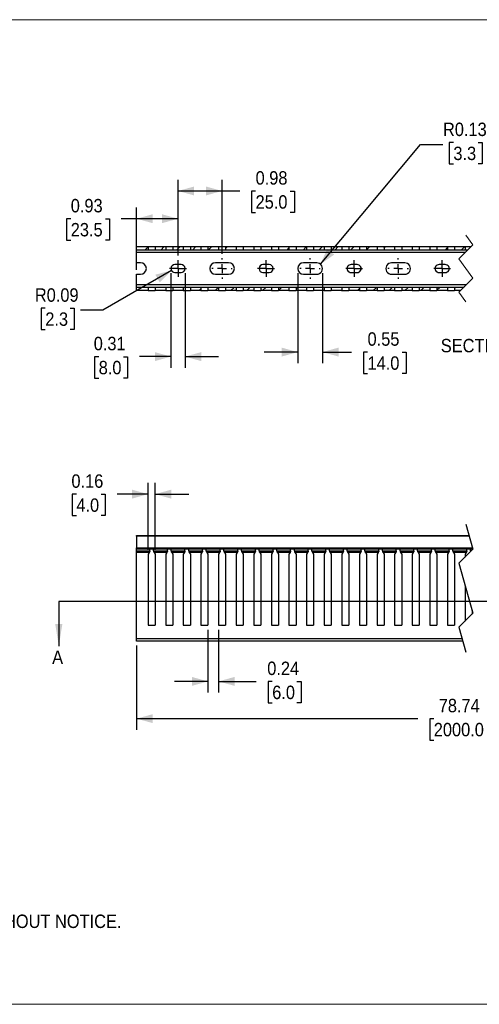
# Model space of a CAD drawing. Header units: inches. Extents: x 0 to 34, y 0 to 22.
# Tile 2 of 3: x 11.9 to 22.2, y 0 to 22. Entities that reach past the tile are written whole.
import ezdxf

# ---------------------------------------------------------------- set-up
doc = ezdxf.new("R2010")
doc.units = ezdxf.units.IN
doc.header["$LTSCALE"] = 2
doc.header["$MEASUREMENT"] = 0
for name, pattern in [('SLD-Center', [0.75, 0.6, -0.05, 0.05, -0.05]), ('SLD-Dashed', [0.2, 0.1, 0.1]), ('SLD-Solid', [0])]:
    doc.linetypes.add(name, pattern=pattern)
for name, color, linetype in [('CENTER', 40, 'SLD-Center'), ('HATCH', 6, 'SLD-Solid'), ('SLD-DEFPOINTS', 7, 'Continuous')]:
    doc.layers.add(name, color=color, linetype=linetype)
doc.layers.add('DIMENSIONS', color=140, linetype='SLD-Solid', lineweight=25)
doc.layers.add('TEXT', color=140, linetype='SLD-Solid', lineweight=25)
doc.styles.add('SLDTEXTSTYLE0', font='GOTHIC.TTF', dxfattribs={"width": 0.913})
doc.dimstyles.new('SLDDIMSTYLE0', dxfattribs={"dimtxt": 0.3, "dimasz": 0.36, "dimexe": 0, "dimexo": 0.0625, "dimgap": 0.075, "dimtad": 0, "dimtih": 1, "dimtoh": 1, "dimrnd": 1e-09, "dimzin": 12, "dimdsep": 46, "dimtxsty": 'SLDTEXTSTYLE0', "dimsah": 1, "dimcen": 0.09, "dimadec": 0, "dimazin": 3, "dimtfac": 1, "dimtofl": 0, "dimtmove": 0, "dimatfit": 3, "dimfxl": 0, "dimfrac": 2, "dimtolj": 1, "dimtzin": 12, "dimarcsym": 0})
doc.dimstyles.new('SLDDIMSTYLE1', dxfattribs={"dimtxt": 0.3, "dimasz": 0.36, "dimexe": 0, "dimexo": 0.0625, "dimgap": 0.075, "dimtad": 0, "dimtih": 1, "dimtoh": 1, "dimrnd": 1e-09, "dimdsep": 46, "dimtxsty": 'SLDTEXTSTYLE0', "dimsah": 1, "dimcen": 0.09, "dimadec": 0, "dimazin": 2, "dimtfac": 1, "dimtmove": 0, "dimatfit": 0, "dimfxl": 0, "dimfrac": 2, "dimtolj": 1, "dimtzin": 12, "dimarcsym": 0})
doc.dimstyles.new('SLDDIMSTYLE3', dxfattribs={"dimtxt": 0.3, "dimasz": 0.36, "dimexe": 0, "dimexo": 0.0625, "dimgap": 0.075, "dimtad": 0, "dimtih": 1, "dimtoh": 1, "dimrnd": 1e-09, "dimdsep": 46, "dimtxsty": 'SLDTEXTSTYLE0', "dimsah": 1, "dimcen": 0.09, "dimadec": 0, "dimazin": 2, "dimtfac": 1, "dimtofl": 0, "dimtmove": 0, "dimatfit": 3, "dimfxl": 0, "dimfrac": 2, "dimtolj": 1, "dimtzin": 12, "dimarcsym": 0})
doc.dimstyles.new('SLDDIMSTYLE4', dxfattribs={"dimtxt": 0.3, "dimasz": 0.36, "dimexe": 0, "dimexo": 0.0625, "dimgap": 0.075, "dimtad": 0, "dimtih": 1, "dimtoh": 1, "dimrnd": 1e-09, "dimdsep": 46, "dimtxsty": 'SLDTEXTSTYLE0', "dimsah": 1, "dimcen": 0.09, "dimadec": 0, "dimazin": 2, "dimtfac": 1, "dimtdec": 3, "dimtmove": 0, "dimatfit": 0, "dimfxl": 0, "dimfrac": 2, "dimtolj": 1, "dimtzin": 12, "dimarcsym": 0})
doc.dimstyles.new('SLDDIMSTYLE5', dxfattribs={"dimtxt": 0.3, "dimasz": 0.36, "dimexe": 0, "dimexo": 0.0625, "dimgap": 0.075, "dimtad": 0, "dimtih": 1, "dimtoh": 1, "dimrnd": 1e-09, "dimdsep": 46, "dimtxsty": 'SLDTEXTSTYLE0', "dimsah": 1, "dimcen": 0, "dimadec": 0, "dimazin": 2, "dimtfac": 1, "dimtofl": 0, "dimtmove": 0, "dimatfit": 3, "dimfxl": 0, "dimfrac": 2, "dimtolj": 1, "dimtzin": 12, "dimarcsym": 0})

# ---------------------------------------------------------------- blocks, each defined once
blk = doc.blocks.new('Block2')
at = {"color": 7, "linetype": 'SLD-Solid', "lineweight": 18}
for p, q in [((34, 22), (0, 22)), ((34, 0), (0, 0))]:
    blk.add_line(p, q, dxfattribs=at)
blk = doc.blocks.new('SW_NOTE_0')
at = {"layer": 'TEXT', "color": 0, "char_height": 0.3, "attachment_point": 1, "style": 'SLDTEXTSTYLE0'}
for s, insert in [('NOTES:', (0, 0.383)), ('  1. DIMENSIONS CAN BE CHANGED BY MANUFACTURER WITHOUT NOTICE.', (0, -0.393)), ('  2. DIMENSIONS DO NOT IMPLY TOLERANCE.', (0, -1.168))]:
    blk.add_mtext(s, dxfattribs=dict(at, insert=insert))
blk = doc.blocks.new('_D')
at = {"layer": 'DIMENSIONS'}
for p, q in [((14.56, 8.015), (14.56, 6.133)), ((29.066, 8.015), (29.066, 6.133)), ((14.56, 6.383), (20.849, 6.383)), ((21.203, 6.381), (21.112, 6.381)), ((21.112, 6.381), (21.112, 5.905)), ((22.423, 6.381), (22.514, 6.381)), ((22.514, 6.381), (22.514, 5.905)), ((25.268, 6.383), (22.777, 6.383)), ((25.343, 6.233), (25.268, 6.383)), ((25.493, 6.533), (25.343, 6.233)), ((25.568, 6.383), (25.493, 6.533)), ((29.066, 6.383), (25.568, 6.383)), ((21.112, 5.905), (21.203, 5.905)), ((22.514, 5.905), (22.423, 5.905))]:
    blk.add_line(p, q, dxfattribs=at)
for points in [[(14.56, 6.383), (14.92, 6.283), (14.92, 6.483)], [(29.066, 6.383), (28.706, 6.483), (28.706, 6.283)]]:
    blk.add_solid(points, dxfattribs=at)
at = {"layer": 'DIMENSIONS', "char_height": 0.3, "attachment_point": 1, "style": 'SLDTEXTSTYLE0'}
for s, insert in [('78.74', (21.314, 6.825)), ('2000.0', (21.203, 6.288))]:
    blk.add_mtext(s, dxfattribs=dict(at, insert=insert))
blk = doc.blocks.new('_D_1')
at = {"layer": 'DIMENSIONS'}
for p, q in [((14.816, 10.155), (14.816, 11.649)), ((14.974, 10.155), (14.974, 11.649)), ((13.213, 11.397), (13.122, 11.397)), ((13.122, 11.397), (13.122, 10.921)), ((13.767, 11.397), (13.859, 11.397)), ((13.859, 11.397), (13.859, 10.921)), ((14.816, 11.399), (14.122, 11.399)), ((14.974, 11.399), (15.724, 11.399)), ((13.122, 10.921), (13.213, 10.921)), ((13.859, 10.921), (13.767, 10.921))]:
    blk.add_line(p, q, dxfattribs=at)
for points in [[(14.816, 11.399), (14.456, 11.499), (14.456, 11.299)], [(14.974, 11.399), (15.334, 11.299), (15.334, 11.499)]]:
    blk.add_solid(points, dxfattribs=at)
at = {"layer": 'DIMENSIONS', "char_height": 0.3, "attachment_point": 1, "style": 'SLDTEXTSTYLE0'}
for s, insert in [('0.16', (13.102, 11.841)), ('4.0', (13.213, 11.304))]:
    blk.add_mtext(s, dxfattribs=dict(at, insert=insert))
blk = doc.blocks.new('_D_2')
at = {"layer": 'DIMENSIONS'}
for p, q in [((16.155, 8.37), (16.155, 6.965)), ((16.391, 8.37), (16.391, 6.965)), ((16.155, 7.215), (15.405, 7.215)), ((16.391, 7.215), (17.236, 7.215)), ((17.591, 7.213), (17.499, 7.213)), ((17.499, 7.213), (17.499, 6.737)), ((18.145, 7.213), (18.236, 7.213)), ((18.236, 7.213), (18.236, 6.737)), ((17.499, 6.737), (17.591, 6.737)), ((18.236, 6.737), (18.145, 6.737))]:
    blk.add_line(p, q, dxfattribs=at)
for points in [[(16.155, 7.215), (15.795, 7.315), (15.795, 7.115)], [(16.391, 7.215), (16.751, 7.115), (16.751, 7.315)]]:
    blk.add_solid(points, dxfattribs=at)
at = {"layer": 'DIMENSIONS', "char_height": 0.3, "attachment_point": 1, "style": 'SLDTEXTSTYLE0'}
for s, insert in [('0.24', (17.48, 7.657)), ('6.0', (17.591, 7.12))]:
    blk.add_mtext(s, dxfattribs=dict(at, insert=insert))
blk = doc.blocks.new('_D_5')
at = {"layer": 'DIMENSIONS'}
for p, q in [((15.328, 16.34), (15.328, 14.222)), ((15.643, 16.34), (15.643, 14.222)), ((13.712, 14.47), (13.621, 14.47)), ((13.621, 14.47), (13.621, 13.993)), ((14.266, 14.47), (14.358, 14.47)), ((14.358, 14.47), (14.358, 13.993)), ((15.328, 14.472), (14.621, 14.472)), ((15.643, 14.472), (16.393, 14.472)), ((13.621, 13.993), (13.712, 13.993)), ((14.358, 13.993), (14.266, 13.993))]:
    blk.add_line(p, q, dxfattribs=at)
for points in [[(15.328, 14.472), (14.968, 14.572), (14.968, 14.372)], [(15.643, 14.472), (16.003, 14.372), (16.003, 14.572)]]:
    blk.add_solid(points, dxfattribs=at)
at = {"layer": 'DIMENSIONS', "char_height": 0.3, "attachment_point": 1, "style": 'SLDTEXTSTYLE0'}
for s, insert in [('0.31', (13.601, 14.914)), ('8.0', (13.712, 14.377))]:
    blk.add_mtext(s, dxfattribs=dict(at, insert=insert))
blk = doc.blocks.new('_D_6')
at = {"layer": 'DIMENSIONS'}
for p, q in [((15.34, 16.396), (13.804, 15.509)), ((12.518, 15.554), (12.426, 15.554)), ((12.426, 15.554), (12.426, 15.077)), ((13.072, 15.554), (13.163, 15.554)), ((13.163, 15.554), (13.163, 15.077)), ((13.804, 15.509), (13.304, 15.509)), ((12.426, 15.077), (12.518, 15.077)), ((13.163, 15.077), (13.072, 15.077))]:
    blk.add_line(p, q, dxfattribs=at)
blk.add_solid([(15.34, 16.396), (14.978, 16.303), (15.078, 16.129)], dxfattribs=at)
at = {"layer": 'DIMENSIONS', "char_height": 0.3, "attachment_point": 1, "style": 'SLDTEXTSTYLE0'}
for s, insert in [('R0.09', (12.285, 15.998)), ('2.3', (12.518, 15.46))]:
    blk.add_mtext(s, dxfattribs=dict(at, insert=insert))
blk = doc.blocks.new('_D_7')
at = {"layer": 'DIMENSIONS'}
for p, q in [((18.163, 16.34), (18.163, 14.323)), ((18.714, 16.34), (18.714, 14.323)), ((18.163, 14.573), (17.413, 14.573)), ((18.714, 14.573), (19.367, 14.573)), ((19.722, 14.571), (19.63, 14.571)), ((19.63, 14.571), (19.63, 14.095)), ((20.497, 14.571), (20.589, 14.571)), ((20.589, 14.571), (20.589, 14.095)), ((19.63, 14.095), (19.722, 14.095)), ((20.589, 14.095), (20.497, 14.095))]:
    blk.add_line(p, q, dxfattribs=at)
for points in [[(18.163, 14.573), (17.803, 14.673), (17.803, 14.473)], [(18.714, 14.573), (19.074, 14.473), (19.074, 14.673)]]:
    blk.add_solid(points, dxfattribs=at)
at = {"layer": 'DIMENSIONS', "char_height": 0.3, "attachment_point": 1, "style": 'SLDTEXTSTYLE0'}
for s, insert in [('0.55', (19.722, 15.015)), ('14.0', (19.722, 14.478))]:
    blk.add_mtext(s, dxfattribs=dict(at, insert=insert))
blk = doc.blocks.new('_D_8')
at = {"layer": 'DIMENSIONS'}
for p, q in [((18.668, 16.538), (20.909, 19.212)), ((20.909, 19.212), (21.409, 19.212)), ((21.641, 19.256), (21.55, 19.256)), ((21.55, 19.256), (21.55, 18.78)), ((22.196, 19.256), (22.287, 19.256)), ((22.287, 19.256), (22.287, 18.78)), ((21.55, 18.78), (21.641, 18.78)), ((22.287, 18.78), (22.196, 18.78))]:
    blk.add_line(p, q, dxfattribs=at)
blk.add_solid([(18.668, 16.538), (18.976, 16.75), (18.823, 16.879)], dxfattribs=at)
at = {"layer": 'DIMENSIONS', "char_height": 0.3, "attachment_point": 1, "style": 'SLDTEXTSTYLE0'}
for s, insert in [('R0.13', (21.409, 19.7)), ('3.3', (21.641, 19.163))]:
    blk.add_mtext(s, dxfattribs=dict(at, insert=insert))
blk = doc.blocks.new('_D_9')
at = {"layer": 'DIMENSIONS'}
for p, q in [((14.56, 16.412), (14.56, 17.803)), ((15.486, 16.729), (15.486, 17.803)), ((13.087, 17.551), (12.995, 17.551)), ((12.995, 17.551), (12.995, 17.075)), ((13.863, 17.551), (13.954, 17.551)), ((13.954, 17.551), (13.954, 17.075)), ((14.56, 17.553), (14.217, 17.553)), ((15.486, 17.553), (14.56, 17.553)), ((12.995, 17.075), (13.087, 17.075)), ((13.954, 17.075), (13.863, 17.075))]:
    blk.add_line(p, q, dxfattribs=at)
for points in [[(14.56, 17.553), (14.92, 17.453), (14.92, 17.653)], [(15.486, 17.553), (15.126, 17.653), (15.126, 17.453)]]:
    blk.add_solid(points, dxfattribs=at)
at = {"layer": 'DIMENSIONS', "char_height": 0.3, "attachment_point": 1, "style": 'SLDTEXTSTYLE0'}
for s, insert in [('0.93', (13.087, 17.995)), ('23.5', (13.087, 17.458))]:
    blk.add_mtext(s, dxfattribs=dict(at, insert=insert))
blk = doc.blocks.new('_D_10')
at = {"layer": 'DIMENSIONS'}
for p, q in [((15.486, 16.729), (15.486, 18.423)), ((16.47, 16.768), (16.47, 18.423)), ((15.486, 18.173), (16.47, 18.173)), ((16.47, 18.173), (16.864, 18.173)), ((17.219, 18.171), (17.127, 18.171)), ((17.127, 18.171), (17.127, 17.695)), ((17.995, 18.171), (18.086, 18.171)), ((18.086, 18.171), (18.086, 17.695)), ((17.127, 17.695), (17.219, 17.695)), ((18.086, 17.695), (17.995, 17.695))]:
    blk.add_line(p, q, dxfattribs=at)
for points in [[(15.486, 18.173), (15.846, 18.073), (15.846, 18.273)], [(16.47, 18.173), (16.11, 18.273), (16.11, 18.073)]]:
    blk.add_solid(points, dxfattribs=at)
at = {"layer": 'DIMENSIONS', "char_height": 0.3, "attachment_point": 1, "style": 'SLDTEXTSTYLE0'}
for s, insert in [('0.98', (17.219, 18.615)), ('25.0', (17.219, 18.078))]:
    blk.add_mtext(s, dxfattribs=dict(at, insert=insert))
blk = doc.blocks.new('SW_CENTERMARKSYMBOL_0')
at = {"layer": 'CENTER', "color": 0}
for p, q in [((-0.1, 0), (-0.189, 0)), ((0, 0), (-0.1, 0)), ((0, 0.1), (0, 0.189)), ((0, 0), (0, 0.1)), ((0, 0), (0, -0.1)), ((0, 0), (0.1, 0)), ((0.1, 0), (0.189, 0)), ((0, -0.1), (0, -0.189))]:
    blk.add_line(p, q, dxfattribs=at)
blk = doc.blocks.new('SW_CENTERMARKSYMBOL_1')
at = {"layer": 'CENTER', "color": 0}
for p, q in [((-0.1, 0), (-0.189, 0)), ((0, 0), (-0.1, 0)), ((0, 0.1), (0, 0.189)), ((0, 0), (0, 0.1)), ((0, 0), (0, -0.1)), ((0, 0), (0.1, 0)), ((0.1, 0), (0.189, 0)), ((0, -0.1), (0, -0.189))]:
    blk.add_line(p, q, dxfattribs=at)
blk = doc.blocks.new('SW_CENTERMARKSYMBOL_2')
at = {"layer": 'CENTER', "color": 0}
for p, q in [((0, 0.2), (0, 0.228)), ((-0.2, 0), (-0.228, 0)), ((0, 0), (-0.1, 0)), ((0, 0), (0, 0.1)), ((0, 0), (0.1, 0)), ((0, 0), (0, -0.1)), ((0, -0.2), (0, -0.228)), ((0.2, 0), (0.228, 0))]:
    blk.add_line(p, q, dxfattribs=at)
blk = doc.blocks.new('SW_CENTERMARKSYMBOL_3')
at = {"layer": 'CENTER', "color": 0}
for p, q in [((-0.1, 0), (-0.189, 0)), ((0, 0), (-0.1, 0)), ((0, 0.1), (0, 0.189)), ((0, 0), (0, 0.1)), ((0, 0), (0.1, 0)), ((0, 0), (0, -0.1)), ((0.1, 0), (0.189, 0)), ((0, -0.1), (0, -0.189))]:
    blk.add_line(p, q, dxfattribs=at)
blk = doc.blocks.new('SW_CENTERMARKSYMBOL_4')
at = {"layer": 'CENTER', "color": 0}
for p, q in [((-0.1, 0), (-0.189, 0)), ((0, 0), (-0.1, 0)), ((0, 0.1), (0, 0.189)), ((0, 0), (0, 0.1)), ((0, 0), (0.1, 0)), ((0, 0), (0, -0.1)), ((0.1, 0), (0.189, 0)), ((0, -0.1), (0, -0.189))]:
    blk.add_line(p, q, dxfattribs=at)
blk = doc.blocks.new('SW_CENTERMARKSYMBOL_9')
at = {"layer": 'CENTER', "color": 0}
for p, q in [((0, 0.2), (0, 0.228)), ((-0.2, 0), (-0.228, 0)), ((0, 0), (-0.1, 0)), ((0, 0), (0, 0.1)), ((0, 0), (0, -0.1)), ((0, 0), (0.1, 0)), ((0, -0.2), (0, -0.228)), ((0.2, 0), (0.228, 0))]:
    blk.add_line(p, q, dxfattribs=at)
blk = doc.blocks.new('SW_CENTERMARKSYMBOL_10')
at = {"layer": 'CENTER', "color": 0}
for p, q in [((0, 0.2), (0, 0.228)), ((-0.2, 0), (-0.228, 0)), ((0, 0), (-0.1, 0)), ((0, 0), (0, 0.1)), ((0, 0), (0.1, 0)), ((0, 0), (0, -0.1)), ((0.2, 0), (0.228, 0)), ((0, -0.2), (0, -0.228))]:
    blk.add_line(p, q, dxfattribs=at)
blk = doc.blocks.new('SW_HATCH_0')
at = {"layer": 'HATCH', "color": 0}
for p, q in [((-8.244, 0), (-8.173, 0.07)), ((-7.89, 0), (-7.811, 0.079)), ((-7.536, 0), (-7.458, 0.079)), ((-7.183, 0), (-7.104, 0.079)), ((-6.829, 0), (-6.751, 0.079)), ((-6.441, 0.035), (-6.397, 0.079)), ((-6.047, 0.075), (-6.044, 0.079)), ((-5.062, 0), (-5.024, 0.038)), ((-4.708, 0), (-4.63, 0.078)), ((-4.354, 0), (-4.276, 0.079)), ((-4.001, 0), (-3.922, 0.079)), ((-3.647, 0), (-3.569, 0.079)), ((-3.291, 0.003), (-3.215, 0.079)), ((-2.898, 0.043), (-2.862, 0.079)), ((-1.88, 0), (-1.874, 0.006)), ((-1.526, 0), (-1.48, 0.046)), ((-1.172, 0), (-1.094, 0.079)), ((0, 0), (0.033, 0.033)), ((0.354, 0), (0.427, 0.073)), ((0.707, 0), (0.786, 0.079)), ((1.061, 0), (1.139, 0.079)), ((1.414, 0), (1.493, 0.079)), ((1.768, 0), (1.847, 0.079)), ((2.159, 0.038), (2.2, 0.079)), ((2.553, 0.078), (2.554, 0.079)), ((3.182, 0), (3.183, 0.001)), ((3.536, 0), (3.576, 0.041)), ((3.889, 0), (3.968, 0.079)), ((4.243, 0), (4.321, 0.079)), ((4.596, 0), (4.675, 0.079)), ((4.95, 0), (5.028, 0.079)), ((5.309, 0.005), (5.382, 0.079)), ((5.702, 0.045), (5.736, 0.079)), ((-8.016, -0.833), (-8.01, -0.827)), ((-7.028, -0.906), (-6.992, -0.87)), ((-6.674, -0.906), (-6.598, -0.83)), ((-6.321, -0.906), (-6.242, -0.827)), ((-5.967, -0.906), (-5.888, -0.827)), ((-5.614, -0.906), (-5.535, -0.827)), ((-5.26, -0.905), (-5.181, -0.827)), ((-4.866, -0.865), (-4.828, -0.827)), ((-3.492, -0.906), (-3.449, -0.862)), ((-3.139, -0.906), (-3.06, -0.827)), ((-2.785, -0.906), (-2.706, -0.827)), ((-2.432, -0.906), (-2.353, -0.827)), ((-2.078, -0.906), (-1.999, -0.827)), ((-1.716, -0.898), (-1.646, -0.827)), ((-1.323, -0.857), (-1.292, -0.827)), ((-0.552, -0.906), (-0.473, -0.827)), ((-0.198, -0.906), (-0.12, -0.827)), ((0.19, -0.87), (0.234, -0.827)), ((0.584, -0.83), (0.587, -0.827)), ((1.569, -0.906), (1.608, -0.867)), ((1.923, -0.906), (2.001, -0.827)), ((2.276, -0.906), (2.355, -0.827)), ((2.63, -0.906), (2.709, -0.827)), ((2.984, -0.906), (3.062, -0.827)), ((3.34, -0.903), (3.416, -0.827)), ((3.734, -0.862), (3.769, -0.827)), ((5.105, -0.906), (5.151, -0.859)), ((5.458, -0.906), (5.537, -0.827)), ((5.812, -0.906), (5.891, -0.827)), ((-3.846, -0.906), (-3.842, -0.902)), ((4.751, -0.906), (4.757, -0.9))]:
    blk.add_line(p, q, dxfattribs=at)

msp = doc.modelspace()

# ---------------------------------------------------------------- linework, layer by layer
at = {"color": 7, "linetype": 'SLD-Dashed', "lineweight": 18}
for p, q in [((21.921, 17.182), (22.079, 16.969)), ((22.079, 16.969), (21.764, 16.654)), ((21.764, 16.654), (22.079, 16.227)), ((22.079, 16.227), (21.764, 15.912)), ((21.764, 15.912), (21.921, 15.698))]:
    msp.add_line(p, q, dxfattribs=at)
for p, q in [((14.56, 16.932), (14.816, 16.932)), ((14.56, 16.854), (14.56, 16.932)), ((14.816, 16.854), (14.56, 16.854)), ((14.56, 16.795), (14.56, 16.854)), ((21.904, 16.795), (14.56, 16.795)), ((14.56, 16.568), (14.56, 16.795)), ((14.816, 16.932), (14.816, 16.854)), ((14.816, 16.932), (14.974, 16.932)), ((14.974, 16.854), (14.816, 16.854)), ((14.974, 16.932), (15.21, 16.932)), ((14.974, 16.932), (14.974, 16.854)), ((15.21, 16.854), (14.974, 16.854)), ((15.21, 16.932), (15.21, 16.854)), ((15.21, 16.932), (15.367, 16.932)), ((15.367, 16.854), (15.21, 16.854)), ((15.367, 16.932), (15.604, 16.932)), ((15.367, 16.932), (15.367, 16.854)), ((15.604, 16.854), (15.367, 16.854)), ((15.604, 16.932), (15.604, 16.854)), ((15.604, 16.932), (15.761, 16.932)), ((15.761, 16.854), (15.604, 16.854)), ((15.761, 16.932), (15.997, 16.932)), ((15.761, 16.932), (15.761, 16.854)), ((15.997, 16.854), (15.761, 16.854)), ((15.997, 16.932), (15.997, 16.854)), ((15.997, 16.932), (16.155, 16.932)), ((16.155, 16.854), (15.997, 16.854)), ((16.155, 16.932), (16.391, 16.932)), ((16.155, 16.932), (16.155, 16.854)), ((16.391, 16.854), (16.155, 16.854)), ((16.391, 16.932), (16.391, 16.854)), ((16.391, 16.932), (16.549, 16.932)), ((16.549, 16.854), (16.391, 16.854)), ((16.549, 16.932), (16.785, 16.932)), ((16.549, 16.932), (16.549, 16.854)), ((16.785, 16.854), (16.549, 16.854)), ((16.785, 16.932), (16.785, 16.854)), ((16.785, 16.932), (16.942, 16.932)), ((16.942, 16.854), (16.785, 16.854)), ((16.942, 16.932), (17.178, 16.932)), ((16.942, 16.932), (16.942, 16.854)), ((17.178, 16.854), (16.942, 16.854)), ((17.178, 16.932), (17.178, 16.854)), ((17.178, 16.932), (17.336, 16.932)), ((17.336, 16.854), (17.178, 16.854)), ((17.336, 16.932), (17.572, 16.932)), ((17.336, 16.932), (17.336, 16.854)), ((17.572, 16.854), (17.336, 16.854)), ((17.572, 16.932), (17.572, 16.854)), ((17.572, 16.932), (17.73, 16.932)), ((17.73, 16.854), (17.572, 16.854)), ((17.73, 16.932), (17.966, 16.932)), ((17.73, 16.932), (17.73, 16.854)), ((17.966, 16.854), (17.73, 16.854)), ((17.966, 16.932), (17.966, 16.854)), ((17.966, 16.932), (18.123, 16.932)), ((18.123, 16.854), (17.966, 16.854)), ((18.123, 16.932), (18.36, 16.932)), ((18.123, 16.932), (18.123, 16.854)), ((18.36, 16.854), (18.123, 16.854)), ((18.36, 16.932), (18.36, 16.854)), ((18.36, 16.932), (18.517, 16.932)), ((18.517, 16.854), (18.36, 16.854)), ((18.517, 16.932), (18.753, 16.932)), ((18.517, 16.932), (18.517, 16.854)), ((18.753, 16.854), (18.517, 16.854)), ((18.753, 16.932), (18.753, 16.854)), ((18.753, 16.932), (18.911, 16.932)), ((18.911, 16.854), (18.753, 16.854)), ((18.911, 16.932), (19.147, 16.932)), ((18.911, 16.932), (18.911, 16.854)), ((19.147, 16.854), (18.911, 16.854)), ((19.147, 16.932), (19.147, 16.854)), ((19.147, 16.932), (19.304, 16.932)), ((19.304, 16.854), (19.147, 16.854)), ((19.304, 16.932), (19.541, 16.932)), ((19.304, 16.932), (19.304, 16.854)), ((19.541, 16.854), (19.304, 16.854)), ((19.541, 16.932), (19.541, 16.854)), ((19.541, 16.932), (19.698, 16.932)), ((19.698, 16.854), (19.541, 16.854)), ((19.698, 16.932), (19.934, 16.932)), ((19.698, 16.932), (19.698, 16.854)), ((19.934, 16.854), (19.698, 16.854)), ((19.934, 16.932), (19.934, 16.854)), ((19.934, 16.932), (20.092, 16.932)), ((20.092, 16.854), (19.934, 16.854)), ((20.092, 16.932), (20.328, 16.932)), ((20.092, 16.932), (20.092, 16.854)), ((20.328, 16.854), (20.092, 16.854)), ((20.328, 16.932), (20.328, 16.854)), ((20.328, 16.932), (20.486, 16.932)), ((20.486, 16.854), (20.328, 16.854)), ((20.486, 16.932), (20.722, 16.932)), ((20.486, 16.932), (20.486, 16.854)), ((20.722, 16.854), (20.486, 16.854)), ((20.722, 16.932), (20.722, 16.854)), ((20.722, 16.932), (20.879, 16.932)), ((20.879, 16.854), (20.722, 16.854)), ((20.879, 16.932), (21.115, 16.932)), ((20.879, 16.932), (20.879, 16.854)), ((21.115, 16.854), (20.879, 16.854)), ((21.115, 16.932), (21.115, 16.854)), ((21.115, 16.932), (21.273, 16.932)), ((21.273, 16.854), (21.115, 16.854)), ((21.273, 16.932), (21.509, 16.932)), ((21.273, 16.932), (21.273, 16.854)), ((21.509, 16.854), (21.273, 16.854)), ((21.509, 16.932), (21.509, 16.854)), ((21.509, 16.932), (21.667, 16.932)), ((21.667, 16.854), (21.509, 16.854)), ((21.667, 16.932), (21.903, 16.932)), ((21.667, 16.932), (21.667, 16.854)), ((21.903, 16.854), (21.667, 16.854)), ((21.903, 16.932), (21.903, 16.854)), ((21.903, 16.932), (22.042, 16.932)), ((21.964, 16.854), (21.903, 16.854)), ((14.649, 16.568), (14.56, 16.568)), ((15.554, 16.529), (15.417, 16.529)), ((16.617, 16.568), (16.322, 16.568)), ((17.523, 16.529), (17.385, 16.529)), ((18.586, 16.568), (18.291, 16.568)), ((19.491, 16.529), (19.354, 16.529)), ((20.554, 16.568), (20.259, 16.568)), ((21.46, 16.529), (21.322, 16.529)), ((14.56, 16.312), (14.649, 16.312)), ((14.56, 16.086), (14.56, 16.312)), ((15.417, 16.352), (15.554, 16.352)), ((16.322, 16.312), (16.617, 16.312)), ((17.385, 16.352), (17.523, 16.352)), ((18.291, 16.312), (18.586, 16.312)), ((19.354, 16.352), (19.491, 16.352)), ((20.259, 16.312), (20.554, 16.312)), ((21.322, 16.352), (21.46, 16.352)), ((14.56, 16.086), (21.938, 16.086)), ((14.56, 16.027), (14.56, 16.086)), ((14.56, 16.027), (14.816, 16.027)), ((14.56, 15.948), (14.56, 16.027)), ((14.816, 15.948), (14.56, 15.948)), ((14.816, 16.027), (14.816, 15.948)), ((14.816, 16.027), (14.974, 16.027)), ((14.816, 15.948), (14.974, 15.948)), ((14.974, 16.027), (15.21, 16.027)), ((14.974, 16.027), (14.974, 15.948)), ((15.21, 15.948), (14.974, 15.948)), ((15.21, 16.027), (15.21, 15.948)), ((15.21, 16.027), (15.367, 16.027)), ((15.21, 15.948), (15.367, 15.948)), ((15.367, 16.027), (15.604, 16.027)), ((15.367, 16.027), (15.367, 15.948)), ((15.604, 15.948), (15.367, 15.948)), ((15.604, 16.027), (15.604, 15.948)), ((15.604, 16.027), (15.761, 16.027)), ((15.604, 15.948), (15.761, 15.948)), ((15.761, 16.027), (15.997, 16.027)), ((15.761, 16.027), (15.761, 15.948)), ((15.997, 15.948), (15.761, 15.948)), ((15.997, 16.027), (15.997, 15.948)), ((15.997, 16.027), (16.155, 16.027)), ((15.997, 15.948), (16.155, 15.948)), ((16.155, 16.027), (16.391, 16.027)), ((16.155, 16.027), (16.155, 15.948)), ((16.391, 15.948), (16.155, 15.948)), ((16.391, 16.027), (16.391, 15.948)), ((16.391, 16.027), (16.549, 16.027)), ((16.391, 15.948), (16.549, 15.948)), ((16.549, 16.027), (16.785, 16.027)), ((16.549, 16.027), (16.549, 15.948)), ((16.785, 15.948), (16.549, 15.948)), ((16.785, 16.027), (16.785, 15.948)), ((16.785, 16.027), (16.942, 16.027)), ((16.785, 15.948), (16.942, 15.948)), ((16.942, 16.027), (17.178, 16.027)), ((16.942, 16.027), (16.942, 15.948)), ((17.178, 15.948), (16.942, 15.948)), ((17.178, 16.027), (17.178, 15.948)), ((17.178, 16.027), (17.336, 16.027)), ((17.178, 15.948), (17.336, 15.948)), ((17.336, 16.027), (17.572, 16.027)), ((17.336, 16.027), (17.336, 15.948)), ((17.572, 15.948), (17.336, 15.948)), ((17.572, 16.027), (17.572, 15.948)), ((17.572, 16.027), (17.73, 16.027)), ((17.572, 15.948), (17.73, 15.948)), ((17.73, 16.027), (17.966, 16.027)), ((17.73, 16.027), (17.73, 15.948)), ((17.966, 15.948), (17.73, 15.948)), ((17.966, 16.027), (17.966, 15.948)), ((17.966, 16.027), (18.123, 16.027)), ((17.966, 15.948), (18.123, 15.948)), ((18.123, 16.027), (18.36, 16.027)), ((18.123, 16.027), (18.123, 15.948)), ((18.36, 15.948), (18.123, 15.948)), ((18.36, 16.027), (18.36, 15.948)), ((18.36, 16.027), (18.517, 16.027)), ((18.36, 15.948), (18.517, 15.948)), ((18.517, 16.027), (18.753, 16.027)), ((18.517, 16.027), (18.517, 15.948)), ((18.753, 15.948), (18.517, 15.948)), ((18.753, 16.027), (18.753, 15.948)), ((18.753, 16.027), (18.911, 16.027)), ((18.753, 15.948), (18.911, 15.948)), ((18.911, 16.027), (19.147, 16.027)), ((18.911, 16.027), (18.911, 15.948)), ((19.147, 15.948), (18.911, 15.948)), ((19.147, 16.027), (19.147, 15.948)), ((19.147, 16.027), (19.304, 16.027)), ((19.147, 15.948), (19.304, 15.948)), ((19.304, 16.027), (19.541, 16.027)), ((19.304, 16.027), (19.304, 15.948)), ((19.541, 15.948), (19.304, 15.948)), ((19.541, 16.027), (19.541, 15.948)), ((19.541, 16.027), (19.698, 16.027)), ((19.541, 15.948), (19.698, 15.948)), ((19.698, 16.027), (19.934, 16.027)), ((19.698, 16.027), (19.698, 15.948)), ((19.934, 15.948), (19.698, 15.948)), ((19.934, 16.027), (19.934, 15.948)), ((19.934, 16.027), (20.092, 16.027)), ((19.934, 15.948), (20.092, 15.948)), ((20.092, 16.027), (20.328, 16.027)), ((20.092, 16.027), (20.092, 15.948)), ((20.328, 15.948), (20.092, 15.948)), ((20.328, 16.027), (20.328, 15.948)), ((20.328, 16.027), (20.486, 16.027)), ((20.328, 15.948), (20.486, 15.948)), ((20.486, 16.027), (20.722, 16.027)), ((20.486, 16.027), (20.486, 15.948)), ((20.722, 15.948), (20.486, 15.948)), ((20.722, 16.027), (20.722, 15.948)), ((20.722, 16.027), (20.879, 16.027)), ((20.722, 15.948), (20.879, 15.948)), ((20.879, 16.027), (21.115, 16.027)), ((20.879, 16.027), (20.879, 15.948)), ((21.115, 15.948), (20.879, 15.948)), ((21.115, 16.027), (21.115, 15.948)), ((21.115, 16.027), (21.273, 16.027)), ((21.115, 15.948), (21.273, 15.948)), ((21.273, 16.027), (21.509, 16.027)), ((21.273, 16.027), (21.273, 15.948)), ((21.509, 15.948), (21.273, 15.948)), ((21.509, 16.027), (21.509, 15.948)), ((21.509, 16.027), (21.667, 16.027)), ((21.509, 15.948), (21.667, 15.948)), ((21.667, 16.027), (21.879, 16.027)), ((21.667, 16.027), (21.667, 15.948)), ((21.8, 15.948), (21.667, 15.948)), ((14.56, 10.478), (21.992, 10.478)), ((14.56, 10.458), (14.56, 10.478)), ((14.56, 10.458), (14.56, 10.199)), ((21.997, 10.458), (14.56, 10.458)), ((14.56, 10.199), (22.07, 10.199)), ((14.56, 10.179), (14.56, 10.199)), ((14.56, 10.179), (22.076, 10.179)), ((14.56, 10.13), (14.56, 10.179)), ((14.56, 10.095), (14.56, 10.13)), ((14.56, 10.13), (14.854, 10.13)), ((14.854, 10.159), (14.842, 10.179)), ((14.854, 10.13), (14.854, 10.159)), ((14.854, 10.13), (14.854, 10.119)), ((14.936, 10.159), (14.948, 10.179)), ((14.936, 10.13), (14.936, 10.159)), ((14.936, 10.13), (14.936, 10.119)), ((14.936, 10.13), (15.247, 10.13)), ((15.247, 10.159), (15.236, 10.179)), ((15.247, 10.13), (15.247, 10.159)), ((15.247, 10.13), (15.247, 10.119)), ((15.33, 10.159), (15.342, 10.179)), ((15.33, 10.13), (15.33, 10.159)), ((15.33, 10.13), (15.33, 10.119)), ((15.33, 10.13), (15.641, 10.13)), ((15.641, 10.159), (15.629, 10.179)), ((15.641, 10.13), (15.641, 10.159)), ((15.641, 10.13), (15.641, 10.119)), ((15.724, 10.159), (15.736, 10.179)), ((15.724, 10.13), (15.724, 10.159)), ((15.724, 10.13), (15.724, 10.119)), ((15.724, 10.13), (16.035, 10.13)), ((16.035, 10.159), (16.023, 10.179)), ((16.035, 10.13), (16.035, 10.159)), ((16.035, 10.13), (16.035, 10.119)), ((16.117, 10.159), (16.129, 10.179)), ((16.117, 10.13), (16.117, 10.159)), ((16.117, 10.13), (16.117, 10.119)), ((16.117, 10.13), (16.428, 10.13)), ((16.428, 10.159), (16.417, 10.179)), ((16.428, 10.13), (16.428, 10.159)), ((16.428, 10.13), (16.428, 10.119)), ((16.511, 10.159), (16.523, 10.179)), ((16.511, 10.13), (16.511, 10.159)), ((16.511, 10.13), (16.511, 10.119)), ((16.511, 10.13), (16.822, 10.13)), ((16.822, 10.159), (16.81, 10.179)), ((16.822, 10.13), (16.822, 10.159)), ((16.822, 10.13), (16.822, 10.119)), ((16.905, 10.159), (16.917, 10.179)), ((16.905, 10.13), (16.905, 10.159)), ((16.905, 10.13), (16.905, 10.119)), ((16.905, 10.13), (17.216, 10.13)), ((17.216, 10.159), (17.204, 10.179)), ((17.216, 10.13), (17.216, 10.159)), ((17.216, 10.13), (17.216, 10.119)), ((17.299, 10.159), (17.31, 10.179)), ((17.299, 10.13), (17.299, 10.159)), ((17.299, 10.13), (17.299, 10.119)), ((17.299, 10.13), (17.61, 10.13)), ((17.61, 10.159), (17.598, 10.179)), ((17.61, 10.13), (17.61, 10.159)), ((17.61, 10.13), (17.61, 10.119)), ((17.692, 10.159), (17.704, 10.179)), ((17.692, 10.13), (17.692, 10.159)), ((17.692, 10.13), (17.692, 10.119)), ((17.692, 10.13), (18.003, 10.13)), ((18.003, 10.159), (17.991, 10.179)), ((18.003, 10.13), (18.003, 10.159)), ((18.003, 10.13), (18.003, 10.119)), ((18.086, 10.159), (18.098, 10.179)), ((18.086, 10.13), (18.086, 10.159)), ((18.086, 10.13), (18.086, 10.119)), ((18.086, 10.13), (18.397, 10.13)), ((18.397, 10.159), (18.385, 10.179)), ((18.397, 10.13), (18.397, 10.159)), ((18.397, 10.13), (18.397, 10.119)), ((18.48, 10.159), (18.492, 10.179)), ((18.48, 10.13), (18.48, 10.159)), ((18.48, 10.13), (18.48, 10.119)), ((18.48, 10.13), (18.791, 10.13)), ((18.791, 10.159), (18.779, 10.179)), ((18.791, 10.13), (18.791, 10.159)), ((18.791, 10.13), (18.791, 10.119)), ((18.873, 10.159), (18.885, 10.179)), ((18.873, 10.13), (18.873, 10.159)), ((18.873, 10.13), (18.873, 10.119)), ((18.873, 10.13), (19.184, 10.13)), ((19.184, 10.159), (19.173, 10.179)), ((19.184, 10.13), (19.184, 10.159)), ((19.184, 10.13), (19.184, 10.119)), ((19.267, 10.159), (19.279, 10.179)), ((19.267, 10.13), (19.267, 10.159)), ((19.267, 10.13), (19.267, 10.119)), ((19.267, 10.13), (19.578, 10.13)), ((19.578, 10.159), (19.566, 10.179)), ((19.578, 10.13), (19.578, 10.159)), ((19.578, 10.13), (19.578, 10.119)), ((19.661, 10.159), (19.673, 10.179)), ((19.661, 10.13), (19.661, 10.159)), ((19.661, 10.13), (19.661, 10.119)), ((19.661, 10.13), (19.972, 10.13)), ((19.972, 10.159), (19.96, 10.179)), ((19.972, 10.13), (19.972, 10.159)), ((19.972, 10.13), (19.972, 10.119)), ((20.054, 10.159), (20.066, 10.179)), ((20.054, 10.13), (20.054, 10.159)), ((20.054, 10.13), (20.054, 10.119)), ((20.054, 10.13), (20.365, 10.13)), ((20.365, 10.159), (20.354, 10.179)), ((20.365, 10.13), (20.365, 10.159)), ((20.365, 10.13), (20.365, 10.119)), ((20.448, 10.159), (20.46, 10.179)), ((20.448, 10.13), (20.448, 10.159)), ((20.448, 10.13), (20.448, 10.119)), ((20.448, 10.13), (20.759, 10.13)), ((20.759, 10.159), (20.747, 10.179)), ((20.759, 10.13), (20.759, 10.159)), ((20.759, 10.13), (20.759, 10.119)), ((20.842, 10.159), (20.854, 10.179)), ((20.842, 10.13), (20.842, 10.159)), ((20.842, 10.13), (20.842, 10.119)), ((20.842, 10.13), (21.153, 10.13)), ((21.153, 10.159), (21.141, 10.179)), ((21.153, 10.13), (21.153, 10.159)), ((21.153, 10.13), (21.153, 10.119)), ((21.236, 10.159), (21.247, 10.179)), ((21.236, 10.13), (21.236, 10.159)), ((21.236, 10.13), (21.236, 10.119)), ((21.236, 10.13), (21.547, 10.13)), ((21.547, 10.159), (21.535, 10.179)), ((21.547, 10.13), (21.547, 10.159)), ((21.547, 10.13), (21.547, 10.119)), ((21.629, 10.159), (21.641, 10.179)), ((21.629, 10.13), (21.629, 10.159)), ((21.629, 10.13), (21.629, 10.119)), ((21.629, 10.13), (21.94, 10.13)), ((21.94, 10.159), (21.928, 10.179)), ((21.94, 10.13), (21.94, 10.159)), ((21.94, 10.13), (21.94, 10.119)), ((22.023, 10.159), (22.035, 10.179)), ((22.023, 10.13), (22.023, 10.159)), ((22.023, 10.13), (22.023, 10.119)), ((22.023, 10.13), (22.039, 10.13)), ((14.56, 8.175), (14.56, 10.095)), ((14.84, 10.095), (14.56, 10.095)), ((14.84, 10.095), (14.816, 10.055)), ((14.816, 10.055), (14.816, 8.47)), ((14.95, 10.095), (14.974, 10.055)), ((15.234, 10.095), (14.95, 10.095)), ((14.974, 10.055), (14.974, 8.47)), ((15.234, 10.095), (15.21, 10.055)), ((15.21, 10.055), (15.21, 8.47)), ((15.627, 10.095), (15.344, 10.095)), ((15.344, 10.095), (15.367, 10.055)), ((15.367, 10.055), (15.367, 8.47)), ((15.627, 10.095), (15.604, 10.055)), ((15.604, 10.055), (15.604, 8.47)), ((15.738, 10.095), (15.761, 10.055)), ((16.021, 10.095), (15.738, 10.095)), ((15.761, 10.055), (15.761, 8.47)), ((16.021, 10.095), (15.997, 10.055)), ((15.997, 10.055), (15.997, 8.47)), ((16.131, 10.095), (16.155, 10.055)), ((16.415, 10.095), (16.131, 10.095)), ((16.155, 10.055), (16.155, 8.47)), ((16.415, 10.095), (16.391, 10.055)), ((16.391, 10.055), (16.391, 8.47)), ((16.525, 10.095), (16.549, 10.055)), ((16.808, 10.095), (16.525, 10.095)), ((16.549, 10.055), (16.549, 8.47)), ((16.808, 10.095), (16.785, 10.055)), ((16.785, 10.055), (16.785, 8.47)), ((16.919, 10.095), (16.942, 10.055)), ((17.202, 10.095), (16.919, 10.095)), ((16.942, 10.055), (16.942, 8.47)), ((17.202, 10.095), (17.178, 10.055)), ((17.178, 10.055), (17.178, 8.47)), ((17.312, 10.095), (17.336, 10.055)), ((17.596, 10.095), (17.312, 10.095)), ((17.336, 10.055), (17.336, 8.47)), ((17.596, 10.095), (17.572, 10.055)), ((17.572, 10.055), (17.572, 8.47)), ((17.706, 10.095), (17.73, 10.055)), ((17.989, 10.095), (17.706, 10.095)), ((17.73, 10.055), (17.73, 8.47)), ((17.989, 10.095), (17.966, 10.055)), ((17.966, 10.055), (17.966, 8.47)), ((18.1, 10.095), (18.123, 10.055)), ((18.383, 10.095), (18.1, 10.095)), ((18.123, 10.055), (18.123, 8.47)), ((18.383, 10.095), (18.36, 10.055)), ((18.36, 10.055), (18.36, 8.47)), ((18.493, 10.095), (18.517, 10.055)), ((18.777, 10.095), (18.493, 10.095)), ((18.517, 10.055), (18.517, 8.47)), ((18.777, 10.095), (18.753, 10.055)), ((18.753, 10.055), (18.753, 8.47)), ((18.887, 10.095), (18.911, 10.055)), ((19.171, 10.095), (18.887, 10.095)), ((18.911, 10.055), (18.911, 8.47)), ((19.171, 10.095), (19.147, 10.055)), ((19.147, 10.055), (19.147, 8.47)), ((19.281, 10.095), (19.304, 10.055)), ((19.564, 10.095), (19.281, 10.095)), ((19.304, 10.055), (19.304, 8.47)), ((19.564, 10.095), (19.541, 10.055)), ((19.541, 10.055), (19.541, 8.47)), ((19.675, 10.095), (19.698, 10.055)), ((19.958, 10.095), (19.675, 10.095)), ((19.698, 10.055), (19.698, 8.47)), ((19.958, 10.095), (19.934, 10.055)), ((19.934, 10.055), (19.934, 8.47)), ((20.068, 10.095), (20.092, 10.055)), ((20.352, 10.095), (20.068, 10.095)), ((20.092, 10.055), (20.092, 8.47)), ((20.352, 10.095), (20.328, 10.055)), ((20.328, 10.055), (20.328, 8.47)), ((20.462, 10.095), (20.486, 10.055)), ((20.745, 10.095), (20.462, 10.095)), ((20.486, 10.055), (20.486, 8.47)), ((20.745, 10.095), (20.722, 10.055)), ((20.722, 10.055), (20.722, 8.47)), ((20.856, 10.095), (20.879, 10.055)), ((21.139, 10.095), (20.856, 10.095)), ((20.879, 10.055), (20.879, 8.47)), ((21.139, 10.095), (21.115, 10.055)), ((21.115, 10.055), (21.115, 8.47)), ((21.249, 10.095), (21.273, 10.055)), ((21.533, 10.095), (21.249, 10.095)), ((21.273, 10.055), (21.273, 8.47)), ((21.533, 10.095), (21.509, 10.055)), ((21.509, 10.055), (21.509, 8.47)), ((21.643, 10.095), (21.667, 10.055)), ((21.926, 10.095), (21.643, 10.095)), ((21.667, 10.055), (21.667, 8.47)), ((21.926, 10.095), (21.903, 10.055)), ((21.903, 10.055), (21.903, 9.994)), ((22.023, 10.119), (22.025, 10.116)), ((21.903, 9.361), (21.903, 8.563)), ((22.06, 8.803), (22.06, 8.72)), ((14.816, 8.47), (14.974, 8.47)), ((15.21, 8.47), (15.367, 8.47)), ((15.604, 8.47), (15.761, 8.47)), ((15.997, 8.47), (16.155, 8.47)), ((16.391, 8.47), (16.549, 8.47)), ((16.785, 8.47), (16.942, 8.47)), ((17.178, 8.47), (17.336, 8.47)), ((17.572, 8.47), (17.73, 8.47)), ((17.966, 8.47), (18.123, 8.47)), ((18.36, 8.47), (18.517, 8.47)), ((18.753, 8.47), (18.911, 8.47)), ((19.147, 8.47), (19.304, 8.47)), ((19.541, 8.47), (19.698, 8.47)), ((19.934, 8.47), (20.092, 8.47)), ((20.328, 8.47), (20.486, 8.47)), ((20.722, 8.47), (20.879, 8.47)), ((21.115, 8.47), (21.273, 8.47)), ((21.509, 8.47), (21.667, 8.47)), ((14.56, 8.175), (21.834, 8.175)), ((14.56, 8.115), (14.56, 8.175)), ((21.851, 8.115), (14.56, 8.115))]:
    msp.add_line(p, q)
at = {"flags": 128}
for points in [[(14.854, 10.119), (14.849, 10.112), (14.845, 10.104), (14.84, 10.095)], [(14.936, 10.119), (14.941, 10.112), (14.945, 10.104), (14.95, 10.095)], [(15.247, 10.119), (15.243, 10.112), (15.238, 10.104), (15.234, 10.095)], [(15.33, 10.119), (15.335, 10.112), (15.339, 10.104), (15.344, 10.095)], [(15.641, 10.119), (15.637, 10.112), (15.632, 10.104), (15.627, 10.095)], [(15.724, 10.119), (15.728, 10.112), (15.733, 10.104), (15.738, 10.095)], [(16.035, 10.119), (16.03, 10.112), (16.026, 10.104), (16.021, 10.095)], [(16.117, 10.119), (16.122, 10.112), (16.127, 10.104), (16.131, 10.095)], [(16.428, 10.119), (16.424, 10.112), (16.419, 10.104), (16.415, 10.095)], [(16.511, 10.119), (16.516, 10.112), (16.52, 10.104), (16.525, 10.095)], [(16.822, 10.119), (16.818, 10.112), (16.813, 10.104), (16.808, 10.095)], [(16.905, 10.119), (16.909, 10.112), (16.914, 10.104), (16.919, 10.095)], [(17.216, 10.119), (17.211, 10.112), (17.207, 10.104), (17.202, 10.095)], [(17.299, 10.119), (17.303, 10.112), (17.308, 10.104), (17.312, 10.095)], [(17.61, 10.119), (17.605, 10.112), (17.6, 10.104), (17.596, 10.095)], [(17.692, 10.119), (17.697, 10.112), (17.701, 10.104), (17.706, 10.095)], [(18.003, 10.119), (17.999, 10.112), (17.994, 10.104), (17.989, 10.095)], [(18.086, 10.119), (18.09, 10.112), (18.095, 10.104), (18.1, 10.095)], [(18.397, 10.119), (18.393, 10.112), (18.388, 10.104), (18.383, 10.095)], [(18.48, 10.119), (18.484, 10.112), (18.489, 10.104), (18.493, 10.095)], [(18.791, 10.119), (18.786, 10.112), (18.782, 10.104), (18.777, 10.095)], [(18.873, 10.119), (18.878, 10.112), (18.882, 10.104), (18.887, 10.095)], [(19.184, 10.119), (19.18, 10.112), (19.175, 10.104), (19.171, 10.095)], [(19.267, 10.119), (19.272, 10.112), (19.276, 10.104), (19.281, 10.095)], [(19.578, 10.119), (19.574, 10.112), (19.569, 10.104), (19.564, 10.095)], [(19.661, 10.119), (19.665, 10.112), (19.67, 10.104), (19.675, 10.095)], [(19.972, 10.119), (19.967, 10.112), (19.963, 10.104), (19.958, 10.095)], [(20.054, 10.119), (20.059, 10.112), (20.064, 10.104), (20.068, 10.095)], [(20.365, 10.119), (20.361, 10.112), (20.356, 10.104), (20.352, 10.095)], [(20.448, 10.119), (20.453, 10.112), (20.457, 10.104), (20.462, 10.095)], [(20.759, 10.119), (20.755, 10.112), (20.75, 10.104), (20.745, 10.095)], [(20.842, 10.119), (20.846, 10.112), (20.851, 10.104), (20.856, 10.095)], [(21.153, 10.119), (21.148, 10.112), (21.144, 10.104), (21.139, 10.095)], [(21.236, 10.119), (21.24, 10.112), (21.245, 10.104), (21.249, 10.095)], [(21.547, 10.119), (21.542, 10.112), (21.538, 10.104), (21.533, 10.095)], [(21.629, 10.119), (21.634, 10.112), (21.638, 10.104), (21.643, 10.095)], [(21.94, 10.119), (21.936, 10.112), (21.931, 10.104), (21.926, 10.095)]]:
    msp.add_lwpolyline(points, dxfattribs=at)
for centre, radius, start, end in [((14.649, 16.44), 0.128, 270.0006, 89.9994), ((15.417, 16.44), 0.0886, 90.0011, 269.9989), ((15.554, 16.44), 0.0886, 270.0011, 89.9989), ((16.322, 16.44), 0.128, 90.0006, 269.9994), ((16.617, 16.44), 0.128, 270.0006, 89.9994), ((17.385, 16.44), 0.0886, 90.0011, 269.9989), ((17.523, 16.44), 0.0886, 270.0011, 89.9989), ((18.291, 16.44), 0.128, 90.0006, 269.9994), ((18.586, 16.44), 0.128, 269.9996, 90.0004), ((19.354, 16.44), 0.0886, 89.9996, 270.0004), ((19.491, 16.44), 0.0886, 269.9996, 90.0004), ((20.259, 16.44), 0.128, 89.9996, 270.0004), ((20.554, 16.44), 0.128, 269.9996, 90.0004), ((21.322, 16.44), 0.0886, 89.9996, 270.0004), ((21.46, 16.44), 0.0886, 269.9996, 90.0004)]:
    msp.add_arc(centre, radius, start, end)
at = {"layer": 'CENTER', "color": 40}
for p, q in [((21.921, 10.728), (22.079, 10.17)), ((22.079, 10.17), (21.764, 9.855)), ((21.764, 9.855), (22.079, 8.738)), ((22.079, 8.738), (21.764, 8.424)), ((21.764, 8.424), (21.921, 7.865))]:
    msp.add_line(p, q, dxfattribs=at)
at = {"layer": 'HATCH'}
msp.add_line((30.806, 9.001), (12.82, 9.001), dxfattribs=at)
at = {"layer": 'HATCH', "linetype": 'SLD-Solid'}
msp.add_line((12.82, 9.001), (12.82, 8.001), dxfattribs=at)
at = {"layer": 'HATCH'}
msp.add_solid([(12.82, 8.001), (12.9, 8.501), (12.74, 8.501)], dxfattribs=at)

# ---------------------------------------------------------------- block references
at = {"layer": 'CENTER'}
for name, p in [('SW_CENTERMARKSYMBOL_0', (15.486, 16.44)), ('SW_CENTERMARKSYMBOL_9', (16.47, 16.44)), ('SW_CENTERMARKSYMBOL_1', (17.454, 16.44)), ('SW_CENTERMARKSYMBOL_2', (18.438, 16.44)), ('SW_CENTERMARKSYMBOL_3', (19.423, 16.44)), ('SW_CENTERMARKSYMBOL_10', (20.407, 16.44)), ('SW_CENTERMARKSYMBOL_4', (21.391, 16.44))]:
    msp.add_blockref(name, p, dxfattribs=at)
at = {"layer": 'HATCH'}
msp.add_blockref('SW_HATCH_0', (22.989, 16.854), dxfattribs=at)
at = {"layer": 'SLD-DEFPOINTS'}
msp.add_blockref('Block2', (0, 0), dxfattribs=at)
at = {"layer": 'TEXT'}
msp.add_blockref('SW_NOTE_0', (0.729, 2.398), dxfattribs=at)

# ---------------------------------------------------------------- texts
at = {"layer": 'HATCH', "insert": (12.672, 7.905), "char_height": 0.3, "attachment_point": 1, "style": 'SLDTEXTSTYLE0'}
msp.add_mtext('A', dxfattribs=at)
at = {"layer": 'TEXT', "insert": (22.53, 14.868), "char_height": 0.3, "attachment_point": 2, "style": 'SLDTEXTSTYLE0'}
msp.add_mtext('SECTION A-A', dxfattribs=at)

# ---------------------------------------------------------------- dimensions: what is measured, and where the dimension line sits
at = {"layer": 'DIMENSIONS'}
for center, mpoint, picture, middle in [((18.586, 16.44), (18.668, 16.538), '_D_8', (21.918, 19.212)), ((15.417, 16.44), (15.34, 16.396), '_D_6', (12.795, 15.509))]:
    dim = msp.add_radius_dim(center=center, mpoint=mpoint, dimstyle='SLDDIMSTYLE5', dxfattribs=at)
    dim.commit()
    dim.dimension.update_dxf_attribs({"geometry": picture, "text_midpoint": middle, "dimtype": 164})
for base, p1, p2, dimstyle, picture, middle in [((15.486, 18.173), (16.47, 16.668), (15.486, 16.629), 'SLDDIMSTYLE3', '_D_10', (17.607, 18.173)), ((15.486, 17.553), (14.56, 16.312), (15.486, 16.629), 'SLDDIMSTYLE3', '_D_9', (13.475, 17.553)), ((15.3281, 14.4719), (15.643, 16.4404), (15.3281, 16.4404), 'SLDDIMSTYLE4', '_D_5', (13.9893, 14.4719)), ((18.163, 14.573), (18.714, 16.44), (18.163, 16.44), 'SLDDIMSTYLE4', '_D_7', (20.109, 14.573)), ((14.974, 11.399), (14.816, 10.055), (14.974, 10.055), 'SLDDIMSTYLE1', '_D_1', (13.49, 11.399)), ((16.391, 7.215), (16.155, 8.47), (16.391, 8.47), 'SLDDIMSTYLE1', '_D_2', (17.868, 7.215))]:
    dim = msp.add_linear_dim(base=base, p1=p1, p2=p2, dimstyle=dimstyle, dxfattribs=at)
    dim.commit()
    dim.dimension.update_dxf_attribs({"geometry": picture, "text_midpoint": middle, "dimtype": 160})
dim = msp.add_linear_dim(base=(14.56, 6.383), p1=(29.066, 8.115), p2=(14.56, 8.115), text='78.74', dimstyle='SLDDIMSTYLE0', dxfattribs=at)
dim.commit()
dim.dimension.update_dxf_attribs({"geometry": '_D', "text_midpoint": (21.813, 6.383), "dimtype": 160})

doc.saveas('drawing.dxf')
